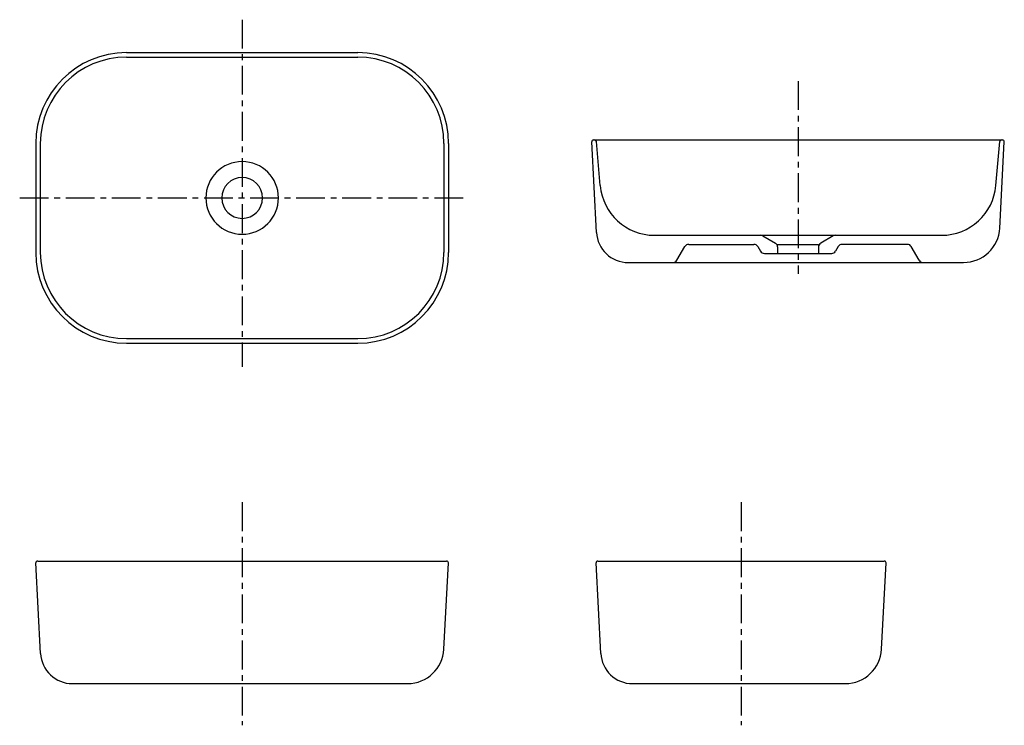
# Model space of a CAD drawing. Header units: millimetres. Extents: x -245 to 840, y -581 to 196.
import ezdxf

# ---------------------------------------------------------------- set-up
doc = ezdxf.new("R2010")
doc.units = ezdxf.units.MM
doc.linetypes.add('CENTER', pattern=[50.8, 31.75, -6.35, 6.35, -6.35])

msp = doc.modelspace()

# ---------------------------------------------------------------- linework, layer by layer
at = {"color": 7, "linetype": 'CENTER'}
for p, q in [((0, 196.298615), (0, -185.96085)), ((612.814724, 128.684242), (612.814724, -83.449745)), ((-245.243379, 0), (247.167627, 0)), ((0, -335.169917), (0, -580.907871)), ((550, -335.169917), (550, -580.907871))]:
    msp.add_line(p, q, dxfattribs=at)
at = {"color": 7, "linetype": 'Continuous'}
for p, q in [((-127.5, 160), (127.5, 160)), ((-127.5, 155), (127.5, 155)), ((-227.5, 60), (-227.5, -60)), ((-222.5, 60), (-222.5, -60)), ((222.5, 60), (222.5, -60)), ((227.5, 60), (227.5, -60)), ((390.651501, -37.977599), (385.425025, 61.749487)), ((387.422285, 63.854159), (838.207164, 63.854159)), ((394.716084, 13.624815), (390.481313, 62.028471)), ((830.913364, 13.624815), (835.148136, 62.028471)), ((835.226273, -33.239279), (840.204423, 61.749487)), ((454.487766, -41.145841), (771.141682, -41.145841)), ((573.967597, -41.804625), (587.795419, -49.706238)), ((651.661852, -41.804625), (637.83403, -49.706238)), ((479.2581, -68.645841), (487.918354, -53.645841)), ((492.248481, -51.145841), (564.15447, -51.145841)), ((568.484597, -53.645841), (571.371349, -58.645841)), ((590.314724, -51.145841), (635.314724, -51.145841)), ((590.314724, -54.047454), (590.314724, -61.145841)), ((635.314724, -54.047454), (635.314724, -61.145841)), ((657.144851, -53.645841), (654.2581, -58.645841)), ((733.380968, -51.145841), (661.474978, -51.145841)), ((746.371349, -68.645841), (737.711095, -53.645841)), ((575.701476, -61.145841), (649.927973, -61.145841)), ((425.603534, -71.145841), (795.281091, -71.145841)), ((-127.5, -155), (127.5, -155)), ((-127.5, -160), (127.5, -160)), ((-225.39244, -400), (225.39244, -400)), ((392.10756, -400), (707.89244, -400)), ((-222.163224, -501.831758), (-227.389699, -402.104672)), ((222.411549, -497.093438), (227.389699, -402.104672)), ((395.336776, -501.831758), (390.110301, -402.104672)), ((704.911549, -497.093438), (709.889699, -402.104672)), ((-187.21119, -535), (182.466367, -535)), ((430.28881, -535), (664.966367, -535))]:
    msp.add_line(p, q, dxfattribs=at)
for centre, radius, start, end in [((-127.5, 60), 100, 89.999997, 179.999995), ((-127.5, 60), 95, 89.999997, 179.999995), ((127.5, 60), 100, 0, 89.999997), ((127.5, 60), 95, 0, 89.999997), ((387.422285, 61.854159), 2, 89.999997, 182.999995), ((388.488924, 61.854159), 2, 5, 89.999997), ((837.140525, 61.854159), 2, 89.999997, 174.999995), ((838.207164, 61.854159), 2, -3, 89.999997), ((0, 0), 40, 0, 359.99999), ((0, 0), 22.5, 0, 359.99999), ((454.487766, 18.854159), 60, -174.999995, -89.999997), ((771.141682, 18.854159), 60, -89.999997, -5), ((425.603534, -36.145841), 35, -176.999995, -89.999997), ((571.486902, -46.145841), 5, 60.255117, 89.999997), ((654.142546, -46.145841), 5, 89.999997, 119.744878), ((795.281091, -31.145841), 40, -89.999997, -3), ((492.248481, -56.145841), 5, 89.999997, 149.999996), ((564.15447, -56.145841), 5, 29.999999, 89.999997), ((585.314724, -54.047454), 5, 0, 60.255117), ((640.314724, -54.047454), 5, 119.744878, 179.999995), ((661.474978, -56.145841), 5, 89.999997, 149.999996), ((733.380968, -56.145841), 5, 29.999999, 89.999997), ((-127.5, -60), 100, -179.999995, -89.999997), ((-127.5, -60), 95, -179.999995, -89.999997), ((127.5, -60), 100, -89.999997, 0), ((127.5, -60), 95, -89.999997, 0), ((575.701476, -56.145841), 5, -149.999996, -89.999997), ((649.927973, -56.145841), 5, -89.999997, -29.999999), ((474.927973, -66.145841), 5, -89.999997, -29.999999), ((750.701476, -66.145841), 5, -149.999996, -89.999997), ((-225.39244, -402), 2, 89.999997, 182.999995), ((225.39244, -402), 2, -3, 89.999997), ((392.10756, -402), 2, 89.999997, 182.999995), ((707.89244, -402), 2, -3, 89.999997), ((182.466367, -495), 40, -89.999997, -3), ((664.966367, -495), 40, -89.999997, -3), ((-187.21119, -500), 35, -176.999995, -89.999997), ((430.28881, -500), 35, -176.999995, -89.999997)]:
    msp.add_arc(centre, radius, start, end, dxfattribs=at)

doc.saveas('drawing.dxf')
